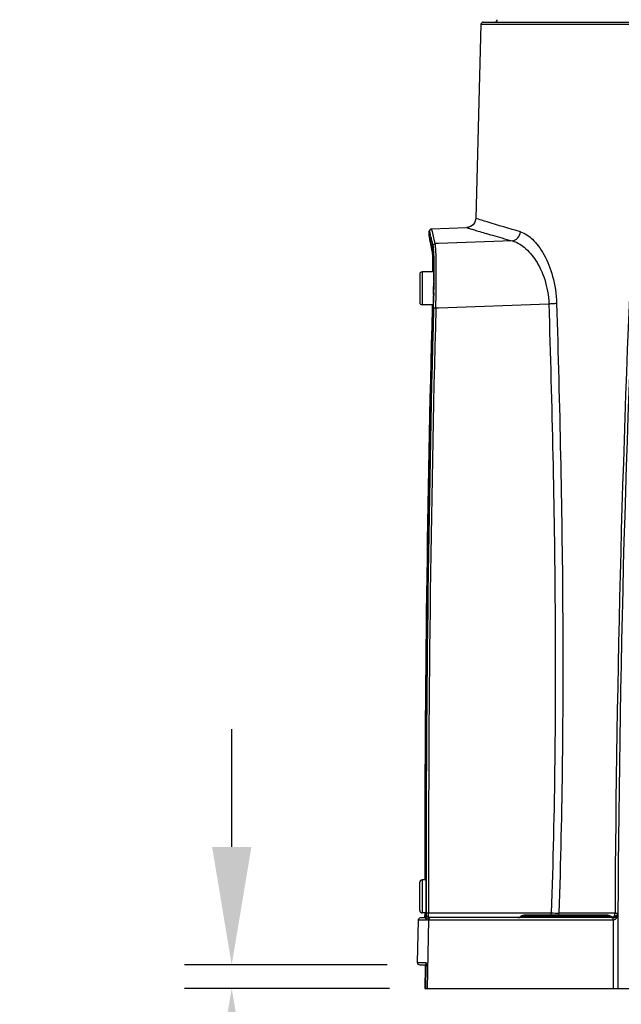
# Model space of a CAD drawing. Header units: millimetres. Extents: x 7426 to 8300, y 123 to 421.
# Tile 6 of 197: x 7935 to 7941, y 227 to 237. Entities that reach past the tile are written whole.
import ezdxf

# ---------------------------------------------------------------- set-up
doc = ezdxf.new("R2010")
doc.units = ezdxf.units.MM
doc.layers.add('外形图', color=7, linetype='Continuous')
doc.layers.add('尺寸标注', color=7, linetype='Continuous')
doc.styles.add('微软雅黑', font='msyh.ttc')
doc.dimstyles.new('尺寸标注_1_20比例', dxfattribs={"dimtxt": 1.5, "dimasz": 1.25, "dimexe": 0.5, "dimexo": 0.4, "dimgap": 0.5, "dimtad": 1, "dimdec": 1, "dimlfac": 20, "dimdsep": 46, "dimtxsty": '微软雅黑', "dimcen": 0.09, "dimadec": 0, "dimazin": 0, "dimtp": 0.01, "dimtm": 0.01, "dimtfac": 1, "dimtdec": 1, "dimtofl": 0, "dimtmove": 0, "dimatfit": 3, "dimfxl": 1, "dimtolj": 1, "dimarcsym": 0})

# ---------------------------------------------------------------- blocks, each defined once
blk = doc.blocks.new('*D1239')
at = {"layer": 'Defpoints', "color": 0}
for p in [(7939.153, 227.397), (7937.104, 227.147), (7939.177, 227.147)]:
    blk.add_point(p, dxfattribs=at)
at = {"layer": '尺寸标注', "color": 0, "lineweight": -2}
for p, q in [((7937.104, 228.647), (7937.104, 229.897)), ((7938.753, 227.397), (7936.604, 227.397)), ((7938.777, 227.147), (7936.604, 227.147)), ((7937.104, 225.897), (7937.104, 222.795))]:
    blk.add_line(p, q, dxfattribs=at)
at = {"layer": '尺寸标注', "color": 0}
for points in [[(7936.896, 228.647), (7937.313, 228.647), (7937.104, 227.397)], [(7937.313, 225.897), (7936.896, 225.897), (7937.104, 227.147)]]:
    blk.add_solid(points, dxfattribs=at)
at = {"layer": '尺寸标注', "color": 0, "insert": (7935.841, 223.721), "char_height": 1.5, "attachment_point": 5, "rotation": 90, "style": '微软雅黑'}
blk.add_mtext('\\A1;5', dxfattribs=at)

msp = doc.modelspace()

# ---------------------------------------------------------------- linework, layer by layer
at = {"layer": '外形图', "color": 7, "linetype": 'Continuous'}
for p, q in [((7939.771, 237.397), (7949.7719, 237.397)), ((7939.746, 237.3728), (7939.6911, 235.3139)), ((7939.746, 237.3728), (7949.7969, 237.3728)), ((7939.2223, 235.2033), (7939.5947, 235.2163)), ((7939.1964, 235.1288), (7939.1981, 235.1786)), ((7939.2003, 235.1002), (7939.202, 235.0908)), ((7939.2006, 235.1123), (7939.2016, 235.1086)), ((7939.2016, 235.1086), (7939.2028, 235.1039)), ((7939.202, 235.0908), (7939.2054, 235.073)), ((7939.2028, 235.1039), (7939.2043, 235.0982)), ((7939.2043, 235.0982), (7939.207, 235.0876)), ((7939.207, 235.0876), (7939.2115, 235.0689)), ((7939.2054, 235.073), (7939.2115, 235.0416)), ((7939.2115, 235.0689), (7939.219, 235.0373)), ((7939.2115, 235.0416), (7939.2264, 234.9663)), ((7939.219, 235.0373), (7939.2316, 234.9834)), ((7939.2316, 234.9834), (7939.2357, 234.9658)), ((7939.2968, 235.0473), (7939.2611, 235.0461)), ((7940.0772, 235.0753), (7939.2968, 235.0473)), ((7939.2264, 234.9663), (7939.2266, 234.9654)), ((7939.2266, 234.9654), (7939.2283, 234.9524)), ((7939.2351, 234.9721), (7939.2357, 234.9658)), ((7939.0967, 234.722), (7939.0967, 234.422)), ((7939.2448, 234.747), (7939.1217, 234.747)), ((7939.1217, 234.747), (7939.1217, 234.397)), ((7939.2448, 234.7501), (7939.2449, 234.631)), ((7939.2449, 234.631), (7939.2431, 234.487)), ((7939.245, 234.6472), (7939.2449, 234.6373)), ((7939.2477, 234.6481), (7939.2476, 234.6383)), ((7939.2431, 234.487), (7939.2403, 234.3592)), ((7939.2435, 234.5078), (7939.2433, 234.497)), ((7939.2433, 234.497), (7939.2433, 234.4941)), ((7939.246, 234.5072), (7939.2458, 234.4973)), ((7939.2463, 234.5238), (7939.246, 234.5072)), ((7939.2412, 234.397), (7939.1217, 234.397)), ((7939.2297, 234.397), (7939.2288, 234.3588)), ((7939.2404, 234.3593), (7939.2403, 234.3592)), ((7939.2429, 234.3643), (7939.2428, 234.3593)), ((7939.2429, 234.3643), (7939.2428, 234.3593)), ((7939.2677, 234.3587), (7939.2679, 234.3656)), ((7939.2677, 234.3587), (7939.2679, 234.3656)), ((7939.2679, 234.3656), (7939.2961, 234.3666)), ((7939.2961, 234.3666), (7940.4648, 234.4087)), ((7939.0967, 227.972), (7939.0967, 228.272)), ((7939.1638, 228.297), (7939.1217, 228.297)), ((7939.1217, 228.297), (7939.1217, 227.947)), ((7939.1663, 227.8946), (7939.1037, 227.8936)), ((7939.1629, 227.947), (7939.1217, 227.947)), ((7939.1502, 227.947), (7939.1502, 227.92)), ((7939.1503, 227.947), (7939.1502, 227.92)), ((7939.1612, 227.8818), (7939.1608, 227.8782)), ((7939.1624, 227.8969), (7939.1624, 227.8976)), ((7939.1661, 227.8971), (7939.1624, 227.8971)), ((7939.1662, 227.8956), (7939.1661, 227.8971)), ((7939.1663, 227.8921), (7939.1662, 227.8956)), ((7939.1903, 227.9468), (7940.4909, 227.9468)), ((7941.1483, 227.897), (7939.1937, 227.897)), ((7941.1157, 227.9095), (7940.1702, 227.9095)), ((7941.0896, 227.922), (7940.2033, 227.922)), ((7940.4909, 227.922), (7940.4909, 227.9468)), ((7941.167, 227.9455), (7940.5711, 227.9455)), ((7941.1402, 227.9037), (7941.119, 227.9125)), ((7941.1616, 227.9048), (7941.1402, 227.9037)), ((7941.1806, 227.9148), (7941.1616, 227.9048)), ((7941.1671, 227.953), (7941.167, 227.9455)), ((7941.1936, 227.9318), (7941.1806, 227.9148)), ((7939.0792, 227.869), (7939.0714, 227.4225)), ((7939.1594, 227.8704), (7939.0792, 227.869)), ((7939.1608, 227.8782), (7939.1607, 227.8772)), ((7939.1687, 227.8725), (7941.1489, 227.8725)), ((7939.1894, 227.8725), (7939.1775, 227.147)), ((7940.0931, 227.8726), (7941.1489, 227.8725)), ((7939.0714, 227.4225), (7939.1648, 227.4225)), ((7939.0964, 227.397), (7939.1668, 227.397)), ((7939.1532, 227.3786), (7939.1494, 227.147)), ((7939.1631, 227.147), (7939.1668, 227.3787)), ((7939.1667, 227.3733), (7939.1668, 227.3734)), ((7939.1494, 227.147), (7950.3799, 227.147))]:
    msp.add_line(p, q, dxfattribs=at)
for points in [[(7939.6911, 235.3139), (7939.6909, 235.3083), (7939.6823, 235.275), (7939.663, 235.2467), (7939.6354, 235.2265), (7939.6024, 235.2168), (7939.5947, 235.2163)], [(7939.2223, 235.2033), (7939.2062, 235.1967), (7939.1998, 235.1872), (7939.1984, 235.182), (7939.1981, 235.1791), (7939.1981, 235.1786)], [(7939.1964, 235.1288), (7939.1963, 235.1283), (7939.1964, 235.126), (7939.1965, 235.1242), (7939.1967, 235.1225), (7939.1969, 235.1207), (7939.1972, 235.1187), (7939.1975, 235.1165), (7939.1979, 235.114), (7939.1984, 235.1111), (7939.1989, 235.1078), (7939.2003, 235.1002)], [(7939.1988, 235.1184), (7939.1988, 235.1184), (7939.1989, 235.1182), (7939.199, 235.1177), (7939.1992, 235.117), (7939.1995, 235.1161), (7939.1998, 235.1151), (7939.2002, 235.1138), (7939.2006, 235.1123)], [(7939.2283, 234.9524), (7939.231, 234.9111), (7939.233, 234.8447), (7939.234, 234.7523), (7939.234, 234.747)], [(7939.2359, 234.9649), (7939.2378, 234.9515), (7939.2409, 234.9097), (7939.2434, 234.843), (7939.2448, 234.7501)], [(7939.1624, 227.8977), (7939.1623, 227.895), (7939.1612, 227.8818)], [(7939.1531, 227.397), (7939.1532, 227.3894), (7939.1532, 227.3786)], [(7939.166, 227.4153), (7939.1659, 227.4158), (7939.1661, 227.4144), (7939.1663, 227.4106), (7939.1666, 227.4049), (7939.1668, 227.3975), (7939.1668, 227.3887), (7939.1668, 227.3787)]]:
    msp.add_lwpolyline(points, dxfattribs=at)
for centre, radius, start, end in [((7939.771, 237.372), 0.025, 90, 178.2299), ((7939.8943, 237.422), 0.025, 270, 359), ((8117.7381, 227.0833), 176.5731, 177.239391, 179.717786), ((8113.9232, 227.147), 172.7267, 177.199864, 180), ((7938.1096, 234.828), 1.1286, 14.21853, 14.56812), ((7936.4348, 234.4537), 2.8579, 13.8137, 13.97531), ((7935.2869, 234.1715), 4.04, 13.57352, 13.81273), ((7922.9997, 231.2705), 16.6939, 13.07123, 13.35546), ((7939.1036, 234.9449), 0.1343, 9.13897, 9.94086), ((7938.6093, 234.889), 0.6318, 4.08711, 5.32453), ((7938.2267, 234.8608), 1.0155, 3.36592, 4.13386), ((7937.6814, 234.8287), 1.5617, 2.34216, 3.36544), ((7936.5807, 234.7817), 2.6635, 1.50357, 2.38612), ((7938.178, 234.9035), 1.0667, 3.4667, 4.17587), ((7935.1446, 234.7408), 4.1001, 1.01197, 1.54837), ((7933.5283, 234.711), 5.7167, 0.45009, 1.02423), ((7939.1217, 234.722), 0.025, 90, 180), ((7931.7649, 234.6945), 7.4802, 0.16869, 0.47046), ((7930.0878, 234.6892), 9.1573, 359.73708, 0.17094), ((7926.6138, 234.7118), 12.6313, 359.07441, 359.37275), ((7927.4111, 234.703), 11.834, 359.37333, 359.50922), ((7928.1762, 234.6966), 11.0689, 359.50853, 359.69337), ((7925.5805, 234.7418), 13.6675, 359.08623, 359.2938), ((7926.7328, 234.7282), 12.5152, 359.29082, 359.58837), ((7924.8431, 234.7413), 14.4023, 358.64088, 359.01672), ((7923.5683, 234.7769), 15.68, 358.49191, 358.9782), ((7939.1217, 234.422), 0.025, 180, 270), ((8162.0545, 228.4196), 222.9047, 178.473164, 180.031483), ((8166.1687, 228.4087), 227.0064, 178.497923, 180.123311), ((8165.0848, 228.4272), 225.9199, 178.495386, 180.12187), ((8166.146, 228.4182), 226.9561, 178.500116, 180.118996), ((7923.7663, 234.7655), 15.4794, 358.49649, 358.64589), ((7939.1217, 228.272), 0.025, 90, 180), ((7939.1042, 227.8686), 0.025, 91.00001, 179), ((7939.1217, 227.972), 0.025, 180, 270), ((7938.3274, 227.9158), 0.8228, 358.60299, 359.70116), ((7938.1125, 227.9179), 1.0377, 359.64721, 0.11353), ((7938.6461, 227.92), 0.5166, 356.44074, 357.45301), ((7940.3715, 227.9477), 1.2061, 180.04986, 181.70727), ((7939.8908, 227.933), 0.7252, 181.67575, 182.83892), ((7939.2143, 227.8721), 0.025, 89.99533, 179.07157), ((7940.1372, 227.947), 0.05, 270, 311.40962), ((7940.2033, 227.872), 0.05, 90, 131.40962), ((7940.9921, 256.7844), 28.8419, 269.0044, 269.16356), ((7941.0896, 227.872), 0.05, 53.99236, 90), ((7941.1483, 227.947), 0.05, 269.99996, 359.73471), ((7941.1483, 227.9481), 0.0505, 274.84437, 287.85925), ((7941.1482, 227.9483), 0.0507, 287.87354, 295.86868), ((7941.1485, 227.9477), 0.0501, 295.86166, 305.8299), ((7941.1488, 227.9473), 0.0496, 305.86963, 311.11316), ((7941.1485, 227.9477), 0.0501, 311.10995, 316.48605), ((7941.1492, 227.947), 0.049, 316.46386, 327.10132), ((7941.1498, 227.9466), 0.0483, 327.15164, 331.38343), ((7941.1496, 227.9466), 0.0485, 331.38086, 334.76053), ((7941.1499, 227.9465), 0.0483, 334.75788, 338.967), ((7939.0964, 227.422), 0.025, 179, 270), ((7938.3089, 227.3875), 0.858, 359.38853, 359.58374), ((7938.3034, 227.3876), 0.8635, 359.05597, 359.38906)]:
    msp.add_arc(centre, radius, start, end, dxfattribs=at)
for points, knots in [([(7940.1643, 235.1719), (7940.0465, 235.2061), (7939.8883, 235.252), (7939.7311, 235.3013), (7939.6911, 235.3139)], [0, 0, 0, 0, 0.7453095, 1, 1, 1, 1]), ([(7939.2422, 235.1267), (7939.2395, 235.1379), (7939.2358, 235.1534), (7939.231, 235.1726), (7939.2283, 235.1834), (7939.2261, 235.1916), (7939.2245, 235.198), (7939.2231, 235.2009), (7939.2228, 235.2033), (7939.2223, 235.2033)], [0, 0, 0, 0, 0.4353228, 0.6067033, 0.7471647, 0.8566681, 0.9352181, 0.9828715, 1, 1, 1, 1]), ([(7939.5947, 235.2163), (7939.5922, 235.2174), (7939.6059, 235.2126), (7939.6121, 235.211), (7939.6348, 235.2039), (7939.6682, 235.1939), (7939.7224, 235.1775), (7939.7903, 235.1573), (7939.8733, 235.133), (7939.9705, 235.1051), (7940.0401, 235.0856), (7940.0772, 235.0753)], [0, 0, 0, 0, 0.0160388, 0.036046, 0.0640079, 0.1436831, 0.2547124, 0.3965588, 0.5686469, 0.7701293, 1, 1, 1, 1]), ([(7939.2018, 235.1118), (7939.2011, 235.1148), (7939.2, 235.1188), (7939.1986, 235.1236), (7939.1979, 235.1261), (7939.1972, 235.1279), (7939.197, 235.1288), (7939.1964, 235.1295), (7939.1964, 235.129), (7939.1964, 235.1288)], [0, 0, 0, 0, 0.479858, 0.6588641, 0.7973004, 0.8952572, 0.953016, 0.9726737, 1, 1, 1, 1]), ([(7939.1981, 235.1786), (7939.1981, 235.1788), (7939.1981, 235.1793), (7939.1987, 235.1786), (7939.1989, 235.1777), (7939.1996, 235.1759), (7939.2003, 235.1734), (7939.2017, 235.1686), (7939.2028, 235.1646), (7939.2036, 235.1617)], [0, 0, 0, 0, 0.0278002, 0.0472148, 0.1047138, 0.2024914, 0.3408386, 0.5198487, 1, 1, 1, 1]), ([(7939.2351, 234.9722), (7939.2317, 234.9869), (7939.2214, 235.0313), (7939.211, 235.0756), (7939.2035, 235.1052)], [0, 0, 0, 0, 0.3308178, 1, 1, 1, 1]), ([(7939.2036, 235.1617), (7939.2039, 235.1604), (7939.2054, 235.1545), (7939.2069, 235.1485), (7939.2081, 235.1438)], [0, 0, 0, 0, 0.2176468, 1, 1, 1, 1]), ([(7939.214, 235.1196), (7939.2157, 235.1129), (7939.2234, 235.0805), (7939.231, 235.048), (7939.237, 235.0222)], [0, 0, 0, 0, 0.2059158, 1, 1, 1, 1]), ([(7940.0772, 235.0753), (7940.0995, 235.0775), (7940.1442, 235.1019), (7940.1627, 235.1483), (7940.1643, 235.1719)], [0, 0, 0, 0, 0.4858959, 1, 1, 1, 1]), ([(7940.1643, 235.1719), (7940.2122, 235.1581), (7940.2818, 235.1087), (7940.3581, 235.0204), (7940.4399, 234.8928), (7940.519, 234.6903), (7940.5447, 234.5107), (7940.5476, 234.4149)], [0, 0, 0, 0, 0.1680214, 0.2738555, 0.3945654, 0.6768437, 1, 1, 1, 1]), ([(7939.237, 235.0222), (7939.2372, 235.0282), (7939.2426, 235.0406), (7939.255, 235.0458), (7939.2611, 235.0461)], [0, 0, 0, 0, 0.4981401, 1, 1, 1, 1]), ([(7939.237, 235.0222), (7939.2375, 235.0199), (7939.2399, 235.0063), (7939.241, 234.9926), (7939.2419, 234.9812)], [0, 0, 0, 0, 0.1726549, 1, 1, 1, 1]), ([(7939.2679, 234.3656), (7939.2699, 234.4465), (7939.2718, 234.5643), (7939.2726, 234.715), (7939.2721, 234.8127), (7939.2707, 234.8961), (7939.2686, 234.9628), (7939.2656, 235.0109), (7939.2632, 235.0367), (7939.2611, 235.0461)], [0, 0, 0, 0, 0.3568513, 0.518845, 0.6637371, 0.7873925, 0.8863339, 0.9578395, 1, 1, 1, 1]), ([(7940.0772, 235.0753), (7940.1238, 235.0643), (7940.2213, 235.0057), (7940.3156, 234.893), (7940.3824, 234.7729), (7940.4252, 234.6625), (7940.4548, 234.5396), (7940.4643, 234.453), (7940.4648, 234.4087)], [0, 0, 0, 0, 0.1762607, 0.402493, 0.5355407, 0.680851, 0.8368749, 1, 1, 1, 1]), ([(7939.2362, 234.9662), (7939.2364, 234.9649), (7939.2373, 234.9587), (7939.238, 234.9525), (7939.2384, 234.9476)], [0, 0, 0, 0, 0.2110488, 1, 1, 1, 1]), ([(7939.2427, 234.968), (7939.2454, 234.9244), (7939.2479, 234.8177), (7939.2481, 234.711), (7939.2477, 234.6481)], [0, 0, 0, 0, 0.4099185, 1, 1, 1, 1]), ([(7939.2289, 234.3588), (7939.2288, 234.3585), (7939.2303, 234.3581), (7939.2322, 234.3576), (7939.236, 234.3571), (7939.2388, 234.3569), (7939.2404, 234.3567)], [0, 0, 0, 0, 0.0792821, 0.2774969, 0.5904974, 1, 1, 1, 1]), ([(7939.2429, 234.3643), (7939.2431, 234.3646), (7939.2446, 234.3648), (7939.2485, 234.3655), (7939.2525, 234.3656), (7939.2554, 234.3656)], [0, 0, 0, 0, 0.0942443, 0.2993201, 1, 1, 1, 1]), ([(7940.4648, 234.4087), (7940.4805, 234.4092), (7940.5081, 234.4106), (7940.5357, 234.4131), (7940.5476, 234.4149)], [0, 0, 0, 0, 0.5650611, 1, 1, 1, 1]), ([(7940.4648, 234.4087), (7940.4981, 233.333), (7940.5497, 231.1792), (7940.5281, 229.0242), (7940.4909, 227.9468)], [0, 0, 0, 0, 0.4995779, 1, 1, 1, 1]), ([(7940.5476, 234.4149), (7940.5799, 233.3379), (7940.6299, 231.1816), (7940.608, 229.0242), (7940.5711, 227.9455)], [0, 0, 0, 0, 0.499592, 1, 1, 1, 1]), ([(7939.1498, 227.8966), (7939.1498, 227.8977), (7939.1517, 227.9028), (7939.1574, 227.9051), (7939.1615, 227.9062)], [0, 0, 0, 0, 0.1943766, 1, 1, 1, 1]), ([(7939.1502, 227.92), (7939.1501, 227.9199), (7939.1583, 227.9198), (7939.1585, 227.9199), (7939.1623, 227.9199)], [0, 0, 0, 0, 0.0484735, 1, 1, 1, 1]), ([(7939.1617, 227.8879), (7939.1616, 227.8865), (7939.1613, 227.8817), (7939.1609, 227.877), (7939.1604, 227.8738)], [0, 0, 0, 0, 0.3123332, 1, 1, 1, 1]), ([(7939.1629, 227.9202), (7939.1629, 227.9182), (7939.1629, 227.9105), (7939.1628, 227.9028), (7939.1626, 227.8971)], [0, 0, 0, 0, 0.2597374, 1, 1, 1, 1]), ([(7939.1654, 227.9466), (7939.168, 227.9469), (7939.1763, 227.9466), (7939.1846, 227.9468), (7939.1903, 227.9468)], [0, 0, 0, 0, 0.3107269, 1, 1, 1, 1]), ([(7939.1663, 227.8973), (7939.1664, 227.8987), (7939.1683, 227.9052), (7939.1744, 227.9094), (7939.1791, 227.9113)], [0, 0, 0, 0, 0.2202791, 1, 1, 1, 1]), ([(7939.1687, 227.8725), (7939.1682, 227.8724), (7939.1677, 227.875), (7939.1672, 227.878), (7939.1667, 227.8846), (7939.1664, 227.8893), (7939.1663, 227.8921)], [0, 0, 0, 0, 0.0731897, 0.267862, 0.5792708, 1, 1, 1, 1]), ([(7939.1913, 227.9136), (7939.1911, 227.916), (7939.1908, 227.9271), (7939.1904, 227.9382), (7939.1903, 227.9468)], [0, 0, 0, 0, 0.2192607, 1, 1, 1, 1]), ([(7939.1917, 227.9048), (7939.1916, 227.9055), (7939.1914, 227.9084), (7939.1914, 227.9113), (7939.1913, 227.9136)], [0, 0, 0, 0, 0.2195912, 1, 1, 1, 1]), ([(7939.1926, 227.8989), (7939.1925, 227.8993), (7939.1921, 227.9012), (7939.1918, 227.9032), (7939.1917, 227.9048)], [0, 0, 0, 0, 0.1905559, 1, 1, 1, 1]), ([(7939.1937, 227.897), (7939.1932, 227.897), (7939.1929, 227.898), (7939.1927, 227.8986), (7939.1926, 227.8989)], [0, 0, 0, 0, 0.6085579, 1, 1, 1, 1]), ([(7941.119, 227.9125), (7941.1189, 227.9125), (7941.1179, 227.9114), (7941.1167, 227.9106), (7941.1157, 227.9095)], [0, 0, 0, 0, 0.0609156, 1, 1, 1, 1]), ([(7941.1489, 227.8725), (7941.1488, 227.8756), (7941.1487, 227.8814), (7941.1486, 227.8883), (7941.1484, 227.8926), (7941.1485, 227.8951), (7941.1482, 227.896), (7941.1485, 227.8971), (7941.1483, 227.897)], [0, 0, 0, 0, 0.3837392, 0.7085361, 0.8324427, 0.9242266, 0.9807664, 1, 1, 1, 1]), ([(7941.1562, 227.9106), (7941.1571, 227.9118), (7941.1603, 227.9166), (7941.1626, 227.9221), (7941.164, 227.9263)], [0, 0, 0, 0, 0.2388761, 1, 1, 1, 1]), ([(7941.1631, 227.8759), (7941.1698, 227.8789), (7941.191, 227.8978), (7941.1982, 227.9268), (7941.1983, 227.9468)], [0, 0, 0, 0, 0.2677358, 1, 1, 1, 1]), ([(7941.167, 227.9455), (7941.1741, 227.9456), (7941.1843, 227.9461), (7941.1946, 227.946), (7941.1978, 227.9466)], [0, 0, 0, 0, 0.6831023, 1, 1, 1, 1]), ([(7939.1604, 227.8738), (7939.1603, 227.873), (7939.1601, 227.872), (7939.1598, 227.8705), (7939.1594, 227.8704)], [0, 0, 0, 0, 0.7123308, 1, 1, 1, 1]), ([(7939.1562, 227.3731), (7939.1554, 227.3731), (7939.1547, 227.3734), (7939.1531, 227.3731), (7939.1531, 227.3733)], [0, 0, 0, 0, 0.7403868, 1, 1, 1, 1]), ([(7939.1666, 227.3727), (7939.1656, 227.3727), (7939.1621, 227.3728), (7939.1586, 227.373), (7939.1562, 227.3731)], [0, 0, 0, 0, 0.3016737, 1, 1, 1, 1]), ([(7939.1658, 227.4187), (7939.1657, 227.4197), (7939.1655, 227.4206), (7939.1652, 227.4225), (7939.1648, 227.4225)], [0, 0, 0, 0, 0.7241709, 1, 1, 1, 1]), ([(7939.1669, 227.3813), (7939.1669, 227.3853), (7939.1668, 227.3978), (7939.1668, 227.4103), (7939.1658, 227.4187)], [0, 0, 0, 0, 0.3192906, 1, 1, 1, 1])]:
    msp.add_open_spline(points, degree=3, knots=knots, dxfattribs=at)
for points in [[(7939.2266, 234.9654), (7939.2281, 234.9593), (7939.2323, 234.9535), (7939.2376, 234.9502)], [(7939.2351, 234.9722), (7939.2354, 234.9708), (7939.2356, 234.9694), (7939.2359, 234.968)], [(7939.2554, 234.3656), (7939.2596, 234.3657), (7939.2637, 234.3657), (7939.2679, 234.3656)], [(7939.1724, 227.8851), (7939.1701, 227.8814), (7939.1688, 227.8769), (7939.1687, 227.8725)], [(7939.1802, 227.8931), (7939.177, 227.8911), (7939.1743, 227.8883), (7939.1724, 227.8851)], [(7939.1791, 227.9113), (7939.183, 227.9128), (7939.1871, 227.9135), (7939.1913, 227.9136)], [(7939.1937, 227.897), (7939.189, 227.897), (7939.1841, 227.8956), (7939.1802, 227.8931)], [(7940.5711, 227.9455), (7940.5709, 227.9374), (7940.569, 227.929), (7940.5655, 227.9217)], [(7941.1157, 227.9095), (7941.1255, 227.9012), (7941.1397, 227.8967), (7941.1526, 227.8978)], [(7941.1483, 227.897), (7941.1367, 227.897), (7941.1244, 227.9018), (7941.1157, 227.9095)], [(7941.1495, 227.9034), (7941.1521, 227.9055), (7941.1543, 227.908), (7941.1562, 227.9106)], [(7941.164, 227.9263), (7941.1659, 227.9325), (7941.1669, 227.939), (7941.167, 227.9455)], [(7941.1949, 227.9292), (7941.1954, 227.9305), (7941.1958, 227.9317), (7941.1962, 227.933)], [(7941.1489, 227.8725), (7941.1478, 227.6307), (7941.1463, 227.3888), (7941.149, 227.147)], [(7941.1489, 227.8725), (7941.1538, 227.8729), (7941.1587, 227.8739), (7941.1631, 227.8759)], [(7939.1658, 227.4152), (7939.1651, 227.4176), (7939.1648, 227.42), (7939.1648, 227.4225)]]:
    msp.add_open_spline(points, degree=3, dxfattribs=at)

# ---------------------------------------------------------------- dimensions: what is measured, and where the dimension line sits
at = {"layer": '尺寸标注'}
dim = msp.add_linear_dim(base=(7937.1043, 227.147), p1=(7939.1531, 227.397), p2=(7939.1775, 227.147), angle=90, dimstyle='尺寸标注_1_20比例', dxfattribs=at)
dim.commit()
dim.dimension.update_dxf_attribs({"geometry": '*D1239', "text_midpoint": (7935.8412, 223.721)})

doc.saveas('drawing.dxf')
